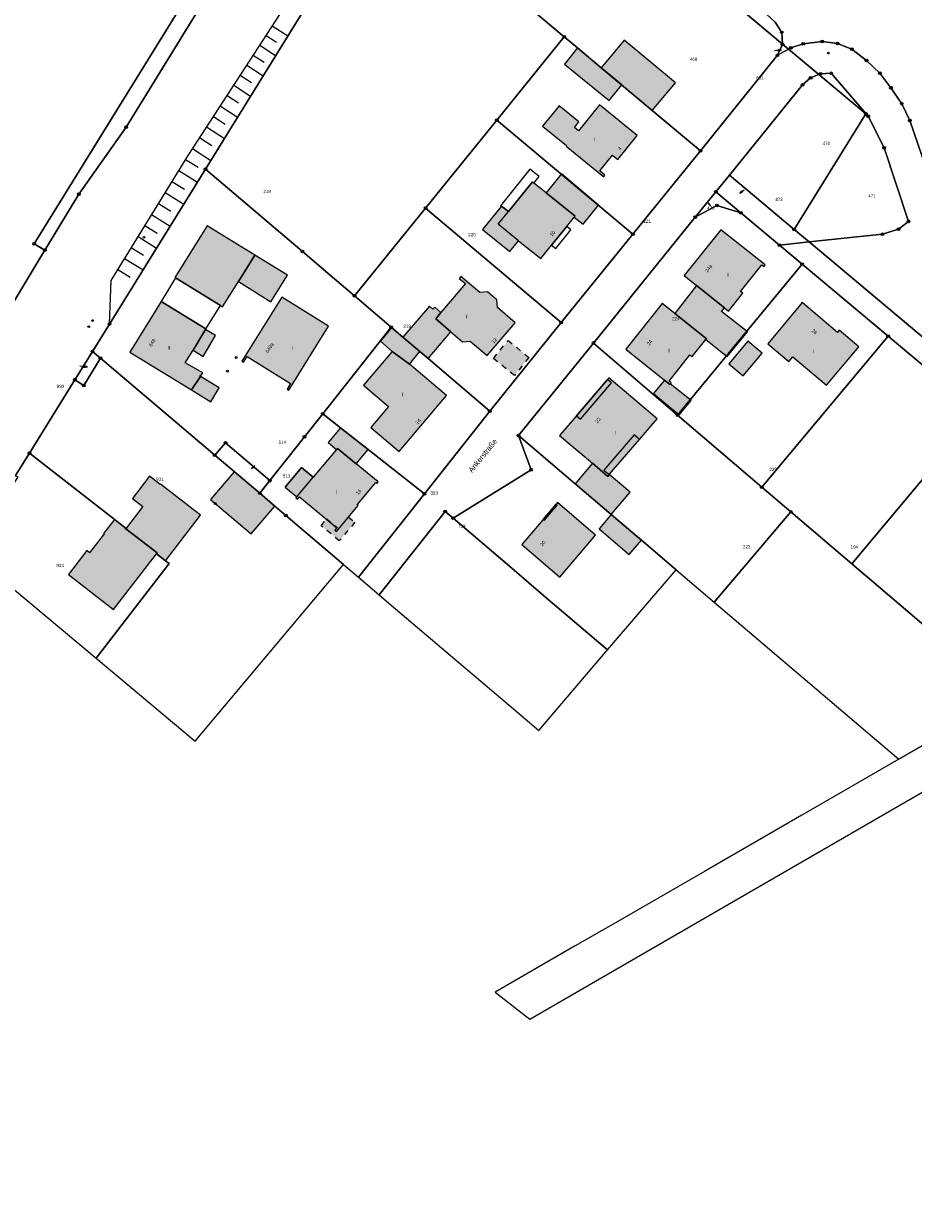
# Model space of a CAD drawing. Extents: x 2408905 to 2410405, y 5786105 to 5787663.
# Tile 4 of 43: x 2409862 to 2410027, y 5786325 to 5786545. Entities that reach past the tile are written whole.
import ezdxf

# ---------------------------------------------------------------- set-up
doc = ezdxf.new("R2010")
doc.units = 0
doc.linetypes.add('DASHED_70', pattern=[2, 1, -1])
for name, color, linetype in [('K100-FLST_GRENZEN', 40, 'Continuous'), ('K105-FLST_NUMMERN', 40, 'Continuous'), ('K120-ALLG_TEXTE', 40, 'Continuous'), ('K125-GEB_LINIEN', 40, 'Continuous'), ('K125-GEB_LINIEN-FLAECHE', 2, 'Continuous'), ('K130-GEB_TEXTE', 40, 'Continuous'), ('K140-EINGER_GEBFL', 40, 'Continuous'), ('K140-EINGER_GEBFL-FLAECHE', 7, 'Continuous'), ('K140-KATASTERTOPO', 7, 'Continuous'), ('K145-VERM_PKTE', 7, 'Continuous')]:
    doc.layers.add(name, color=color, linetype=linetype)
doc.styles.add('SIMPLEX', font='CONTINUOUS')

# ---------------------------------------------------------------- blocks, each defined once
blk = doc.blocks.new('233')
at = {"layer": 'K105-FLST_NUMMERN', "color": 7}
for points in [[(2, 0.5, 0), (0, 0, 0), (2, -0.5, 0)], [(0, 0, 0), (4, 0, 0)]]:
    blk.add_polyline3d(points, dxfattribs=at)
blk = doc.blocks.new('128')
at = {"color": 11, "linetype": 'Continuous'}
blk.add_circle((0, 0), 0.5, dxfattribs=at)
blk = doc.blocks.new('GRENZSTEIN')
at = {"color": 7, "linetype": 'Continuous'}
blk.add_circle((0, 0), 0.75, dxfattribs=at)
blk = doc.blocks.new('251')
at = {"color": 40, "linetype": 'Continuous'}
blk.add_circle((0, 0), 0.175, dxfattribs=at)

msp = doc.modelspace()

# ---------------------------------------------------------------- hatches: boundary and pattern name
at = {"layer": 'K125-GEB_LINIEN-FLAECHE'}
for color, points in [(33, [(2409972.728, 5786533.704), (2409968.94, 5786536.882), (2409964.542, 5786540.57), (2409962.112, 5786537.572), (2409970.429, 5786530.826)]), (33, [(2409972.728, 5786533.704), (2409978.375, 5786528.977), (2409982.696, 5786534.086), (2409973.215, 5786541.974), (2409968.94, 5786536.882)]), (32, [(2409958.043, 5786526.029), (2409962.501, 5786522.421), (2409962.431, 5786522.331), (2409969.398, 5786516.664), (2409969.628, 5786516.953), (2409968.668, 5786517.743), (2409971.047, 5786520.671), (2409972.007, 5786519.882), (2409975.616, 5786524.319), (2409968.629, 5786529.976), (2409964.74, 5786525.159), (2409963.951, 5786525.809), (2409964.78, 5786526.818), (2409961.112, 5786529.817)]), (33, [(2409958.706, 5786513.644), (2409964.066, 5786509.338), (2409963.924, 5786509.163), (2409965.569, 5786507.838), (2409968.43, 5786511.403), (2409961.53, 5786517.174)]), (32, [(2409951.707, 5786510.174), (2409950.439, 5786511.203), (2409950.384, 5786511.134), (2409946.92, 5786506.833), (2409951.983, 5786502.764), (2409953.59, 5786504.78), (2409957.712, 5786501.457), (2409959.716, 5786503.95), (2409962.537, 5786507.445), (2409963.924, 5786509.163), (2409964.066, 5786509.338), (2409958.706, 5786513.644), (2409956.446, 5786515.462), (2409956.163, 5786515.688)]), (33, [(2409901.623, 5786497.2), (2409904.686, 5786502.108), (2409895.782, 5786507.556), (2409889.806, 5786497.948), (2409889.951, 5786497.859), (2409898.277, 5786492.746), (2409898.686, 5786492.494)]), (32, [(2409986.636, 5786496.437), (2409991.796, 5786492.32), (2409992.539, 5786491.727), (2409995.186, 5786495.066), (2409994.802, 5786495.371), (2409998.711, 5786500.301), (2409999.094, 5786499.997), (2409999.324, 5786500.287), (2409991.097, 5786506.822), (2409984.298, 5786498.303)]), (33, [(2409901.623, 5786497.2), (2409907.639, 5786493.439), (2409910.745, 5786498.402), (2409904.686, 5786502.108)]), (32, [(2409939.175, 5786491.483), (2409938.236, 5786490.293), (2409941.032, 5786487.889), (2409943.219, 5786486.037), (2409944.634, 5786486.146), (2409947.791, 5786483.474), (2409952.966, 5786489.563), (2409949.659, 5786492.395), (2409949.542, 5786493.808), (2409947.837, 5786495.267), (2409946.423, 5786495.15), (2409942.903, 5786498.159), (2409942.579, 5786497.779), (2409943.718, 5786496.808)]), (33, [(2409982.565, 5786491.26), (2409988.421, 5786486.596), (2409988.315, 5786486.463), (2409992.286, 5786483.288), (2409996.045, 5786487.882), (2409991.272, 5786491.663), (2409991.796, 5786492.32), (2409986.636, 5786496.437)]), (32, [(2409902.566, 5786482.243), (2409903.223, 5786483.304), (2409911.293, 5786478.304), (2409910.636, 5786477.243), (2409910.958, 5786477.043), (2409918.306, 5786488.941), (2409909.697, 5786494.3), (2409902.243, 5786482.443)]), (32, [(2409892.886, 5786477.107), (2409894.548, 5786479.595), (2409894.438, 5786479.662), (2409894.595, 5786479.897), (2409894.702, 5786479.826), (2409894.994, 5786480.263), (2409891.737, 5786482.099), (2409893.184, 5786484.464), (2409895.527, 5786488.291), (2409895.594, 5786488.402), (2409887.247, 5786493.47), (2409881.463, 5786484.08)]), (33, [(2409932.125, 5786486.876), (2409935.288, 5786484.184), (2409936.789, 5786482.907), (2409941.032, 5786487.889), (2409938.236, 5786490.293), (2409939.175, 5786491.483), (2409938.036, 5786492.454), (2409937.712, 5786492.074), (2409937.041, 5786492.644)]), (32, [(2409980.654, 5786478.917), (2409981.664, 5786478.115), (2409981.737, 5786478.207), (2409981.899, 5786478.409), (2409981.516, 5786478.715), (2409985.401, 5786483.608), (2409985.792, 5786483.297), (2409988.315, 5786486.463), (2409988.421, 5786486.596), (2409982.565, 5786491.26), (2409980.219, 5786493.128), (2409973.469, 5786484.623)]), (32, [(2410003.731, 5786482.367), (2410004.468, 5786483.239), (2410010.732, 5786477.937), (2410016.736, 5786485.071), (2410013.104, 5786488.153), (2410012.773, 5786487.764), (2410006.191, 5786493.314), (2409999.838, 5786485.654)]), (33, [(2409895.527, 5786488.291), (2409893.184, 5786484.464), (2409895.099, 5786483.293), (2409897.376, 5786487.183)]), (33, [(2409930.136, 5786484.226), (2409933.384, 5786481.866), (2409935.288, 5786484.184), (2409932.125, 5786486.876), (2409930.045, 5786488.646), (2409927.975, 5786486.128)]), (33, [(2409995.282, 5786479.692), (2409998.799, 5786483.897), (2409996.135, 5786486.146), (2409992.614, 5786481.907)]), (32, [(2409933.384, 5786481.866), (2409930.136, 5786484.226), (2409924.793, 5786477.985), (2409929.448, 5786474.031), (2409926.157, 5786470.099), (2409931.45, 5786465.677), (2409940.249, 5786476.036)]), (33, [(2409892.886, 5786477.107), (2409896.505, 5786474.898), (2409898.055, 5786477.463), (2409894.548, 5786479.595)]), (32, [(2409964.321, 5786472.287), (2409961.215, 5786468.646), (2409967.304, 5786463.463), (2409970.157, 5786461.034), (2409970.429, 5786461.352), (2409976.025, 5786467.889), (2409979.288, 5786471.701), (2409970.32, 5786479.319), (2409970.086, 5786479.045)]), (33, [(2409981.737, 5786478.207), (2409981.664, 5786478.115), (2409980.654, 5786478.917), (2409978.628, 5786476.442), (2409983.403, 5786472.45), (2409985.61, 5786475.129)]), (33, [(2409919.815, 5786466.043), (2409919.974, 5786466.233), (2409923.449, 5786463.378), (2409925.672, 5786466.014), (2409920.572, 5786470.028), (2409918.258, 5786467.345)]), (32, [(2409912.438, 5786457.227), (2409912.278, 5786457.035), (2409912.571, 5786456.793), (2409912.928, 5786457.225), (2409919.895, 5786451.486), (2409919.525, 5786451.039), (2409919.817, 5786450.797), (2409923.841, 5786455.604), (2409923.641, 5786455.771), (2409927.092, 5786459.897), (2409927.292, 5786459.73), (2409927.536, 5786460.022), (2409923.449, 5786463.378), (2409919.974, 5786466.233), (2409919.815, 5786466.043), (2409915.486, 5786460.868), (2409913.33, 5786462.67), (2409910.285, 5786459.01)]), (33, [(2409964.072, 5786459.677), (2409970.766, 5786453.976), (2409970.781, 5786453.963), (2409974.283, 5786458.093), (2409970.429, 5786461.352), (2409970.157, 5786461.034), (2409967.304, 5786463.463)]), (33, [(2409896.443, 5786456.731), (2409903.982, 5786450.364), (2409908.352, 5786455.53), (2409900.813, 5786461.908)]), (33, [(2409880.714, 5786451.285), (2409886.504, 5786446.837), (2409886.384, 5786446.677), (2409888.093, 5786445.368), (2409894.603, 5786453.823), (2409887.124, 5786459.59), (2409887.084, 5786459.53), (2409885.124, 5786461.049), (2409881.945, 5786456.912), (2409883.894, 5786455.413), (2409880.844, 5786451.455), (2409880.784, 5786451.375)]), (32, [(2409958.16, 5786453.031), (2409954.179, 5786448.369), (2409961.237, 5786442.337), (2409967.854, 5786450.151), (2409960.827, 5786456.155), (2409960.588, 5786455.874)]), (32, [(2409886.384, 5786446.677), (2409886.504, 5786446.837), (2409880.714, 5786451.285), (2409880.784, 5786451.375), (2409878.626, 5786453.06), (2409876.605, 5786450.426), (2409876.685, 5786450.366), (2409873.995, 5786446.858), (2409873.475, 5786447.258), (2409870.075, 5786442.831), (2409878.435, 5786436.353)]), (33, [(2409976.375, 5786449.201), (2409970.781, 5786453.963), (2409970.766, 5786453.976), (2409968.524, 5786451.318), (2409974.143, 5786446.522)])]:
    msp.add_hatch(color=color, dxfattribs=at).paths.add_polyline_path(points)
at = {"layer": 'K140-EINGER_GEBFL-FLAECHE'}
for points in [[(2409948.932, 5786482.91), (2409951.636, 5786486.252), (2409955.521, 5786483.108), (2409952.818, 5786479.767)], [(2409917.994, 5786453.138), (2409919.928, 5786451.533), (2409919.519, 5786451.042), (2409919.812, 5786450.8), (2409922.066, 5786453.482), (2409923.216, 5786452.518), (2409920.332, 5786449.076), (2409916.951, 5786451.876)]]:
    msp.add_hatch(color=111, dxfattribs=at).paths.add_polyline_path(points)

# ---------------------------------------------------------------- linework, layer by layer
at = {"layer": 'K100-FLST_GRENZEN', "color": 7}
for points in [[(2409976.274, 5786686.62, 0), (2409963.108, 5786665.26, 0), (2409961.955, 5786663.388, 0), (2409942.765, 5786632.257, 0), (2409938.728, 5786625.591, 0), (2409896.004, 5786556.459, 0), (2409866.307, 5786508.406, 0), (2409863.72, 5786504.219, 0), (2409865.705, 5786503.032, 0), (2409865.705, 5786503.032, 0), (2409868.457, 5786507.582, 0), (2409871.977, 5786513.4, 0), (2409880.784, 5786525.842, 0), (2409941.582, 5786624.67, 0), (2409945.76, 5786631.418, 0), (2409982.028, 5786690, 0)], [(2409751.05, 5786264.405, 0), (2409767.774, 5786293.442, 0), (2409779.266, 5786313.392, 0), (2409804.791, 5786357.7, 0), (2409832.614, 5786406.063, 0), (2409839.467, 5786419.112, 0), (2409844.334, 5786428.378, 0), (2409847.85, 5786437.63, 0), (2409848.637, 5786439.695, 0), (2409850.992, 5786445.821, 0), (2409851.485, 5786447.102, 0), (2409860.256, 5786461.221, 0), (2409862.83, 5786465.364, 0), (2409871.266, 5786478.943, 0), (2409874.554, 5786484.236, 0), (2409877.678, 5786489.314, 0), (2409895.508, 5786518.057, 0), (2409928.208, 5786571.033, 0), (2409940.363, 5786590.727, 0), (2409941.473, 5786592.525, 0), (2409942.979, 5786594.967, 0), (2409996.247, 5786681.33, 0)], [(2409996.247, 5786681.33, 0), (2409942.979, 5786594.967, 0), (2409944.312, 5786593.412, 0), (2409944.312, 5786593.412, 0), (2409945.741, 5786592.051, 0), (2409950.273, 5786588.555, 0), (2409954.411, 5786585.626, 0), (2409988.724, 5786556.913, 0), (2410001.238, 5786545.339, 0), (2410002.417, 5786543.45, 0), (2410002.587, 5786541.281, 0), (2410003.699, 5786540.348, 0), (2410004.126, 5786540.585, 0), (2410006.408, 5786541.318, 0), (2410009.913, 5786541.759, 0), (2410012.788, 5786541.376, 0), (2410015.438, 5786540.328, 0), (2410018.134, 5786538.241, 0), (2410020.618, 5786535.868, 0), (2410022.701, 5786533.175, 0), (2410024.688, 5786530.208, 0), (2410026.188, 5786527.074, 0), (2410041.197, 5786483.232, 0)], [(2409941.582, 5786624.67, 0), (2409880.784, 5786525.842, 0), (2409871.977, 5786513.4, 0), (2409868.457, 5786507.582, 0), (2409865.705, 5786503.032, 0), (2409864.297, 5786500.696, 0), (2409862.402, 5786497.552, 0), (2409852.775, 5786481.576, 0), (2409851.459, 5786479.392, 0), (2409851.981, 5786479.057, 0), (2409831.991, 5786446.712, 0), (2409824.041, 5786433.775, 0), (2409819.222, 5786428.441, 0), (2409818.693, 5786428.088, 0), (2409817.298, 5786425.842, 0), (2409816.948, 5786425.577, 0), (2409808.25, 5786414.621, 0), (2409806.572, 5786410.265, 0), (2409800.761, 5786395.184, 0), (2409800.049, 5786394.191, 0), (2409786.874, 5786375.836, 0), (2409758.541, 5786336.363, 0), (2409724.093, 5786281.622, 0)], [(2409852.775, 5786481.576, 0), (2409862.402, 5786497.552, 0), (2409864.297, 5786500.696, 0), (2409865.705, 5786503.032, 0), (2409863.72, 5786504.219, 0), (2409866.307, 5786508.406, 0), (2409896.004, 5786556.459, 0)], [(2410041.197, 5786483.232, 0), (2410026.188, 5786527.074, 0), (2410024.688, 5786530.208, 0), (2410022.701, 5786533.175, 0), (2410020.618, 5786535.868, 0), (2410018.134, 5786538.241, 0), (2410015.438, 5786540.328, 0), (2410012.788, 5786541.376, 0), (2410009.913, 5786541.759, 0), (2410006.408, 5786541.318, 0), (2410004.126, 5786540.585, 0), (2410003.699, 5786540.348, 0), (2410003.699, 5786540.348, 0), (2410009.333, 5786535.624, 0), (2410009.643, 5786535.744, 0), (2410011.622, 5786535.854, 0), (2410018.478, 5786527.878, 0), (2410021.427, 5786522.001, 0), (2410025.923, 5786508.358, 0), (2410024.074, 5786506.918, 0), (2410021.095, 5786505.969, 0), (2410007.521, 5786504.54, 0), (2410082.076, 5786442.042, 0)], [(2410044.303, 5786420.184, 0), (2410024.141, 5786408.521, 0), (2410006.139, 5786398.127, 0), (2409988.116, 5786387.723, 0), (2409971.585, 5786378.18, 0), (2409964.118, 5786373.87, 0), (2409949.252, 5786365.287, 0), (2409955.659, 5786360.309, 0), (2409955.659, 5786360.309, 0), (2409976.506, 5786372.35, 0), (2410035.806, 5786406.602, 0)]]:
    msp.add_polyline3d(points, dxfattribs=at)
for points in [[(2409928.208, 5786571.033, 0), (2409948.608, 5786553.928, 0), (2409962.083, 5786542.629, 0), (2409964.542, 5786540.57, 0), (2409968.94, 5786536.882, 0), (2409978.375, 5786528.977, 0), (2409987.331, 5786521.471, 0), (2410001.617, 5786539.192, 0), (2410002.587, 5786541.211, 0), (2410002.587, 5786541.281, 0), (2409943.146, 5786591.108, 0), (2409943.058, 5786591.126, 0), (2409940.363, 5786590.727, 0), (2409928.208, 5786571.033, 0)], [(2409943.146, 5786591.108, 0), (2410002.587, 5786541.281, 0), (2410002.417, 5786543.45, 0), (2410001.238, 5786545.339, 0), (2409988.724, 5786556.913, 0), (2409954.411, 5786585.626, 0), (2409950.273, 5786588.555, 0), (2409945.689, 5786590.583, 0), (2409943.146, 5786591.108, 0)], [(2409913.474, 5786502.764, 0), (2409918.63, 5786498.376, 0), (2409923.151, 5786494.528, 0), (2409936.349, 5786510.838, 0), (2409949.556, 5786527.158, 0), (2409962.083, 5786542.629, 0), (2409948.608, 5786553.928, 0), (2409928.208, 5786571.033, 0), (2409895.508, 5786518.057, 0), (2409913.474, 5786502.764, 0)], [(2409949.556, 5786527.158, 0), (2409974.805, 5786505.989, 0), (2409987.331, 5786521.471, 0), (2409978.375, 5786528.977, 0), (2409968.94, 5786536.882, 0), (2409964.542, 5786540.57, 0), (2409962.083, 5786542.629, 0), (2409949.556, 5786527.158, 0)], [(2409927.747, 5786439.048, 0), (2409939.974, 5786454.509, 0), (2409941.444, 5786453.26, 0), (2409955.909, 5786462.244, 0), (2409953.57, 5786468.621, 0), (2409967.476, 5786485.791, 0), (2409986.39, 5786509.137, 0), (2409990.189, 5786513.835, 0), (2409992.718, 5786516.953, 0), (2410006.274, 5786533.685, 0), (2410007.794, 5786535.004, 0), (2410009.333, 5786535.624, 0), (2410003.699, 5786540.348, 0), (2410001.617, 5786539.192, 0), (2409987.331, 5786521.471, 0), (2409974.805, 5786505.989, 0), (2409961.519, 5786489.569, 0), (2409948.242, 5786473.158, 0), (2409936.115, 5786457.797, 0), (2409923.888, 5786442.327, 0), (2409927.747, 5786439.048, 0)], [(2410001.617, 5786539.192, 0), (2410003.699, 5786540.348, 0), (2410002.587, 5786541.281, 0), (2410002.587, 5786541.211, 0), (2410001.617, 5786539.192, 0)], [(2410004.752, 5786506.858, 0), (2410018.039, 5786528.318, 0), (2410009.333, 5786535.624, 0), (2410007.794, 5786535.004, 0), (2410006.274, 5786533.685, 0), (2409992.718, 5786516.953, 0), (2410004.752, 5786506.858, 0)], [(2410007.521, 5786504.54, 0), (2410021.095, 5786505.969, 0), (2410024.074, 5786506.918, 0), (2410025.923, 5786508.358, 0), (2410021.427, 5786522.001, 0), (2410018.478, 5786527.878, 0), (2410011.622, 5786535.854, 0), (2410009.643, 5786535.744, 0), (2410009.333, 5786535.624, 0), (2410018.039, 5786528.318, 0), (2410004.752, 5786506.858, 0), (2410007.521, 5786504.54, 0)], [(2409936.349, 5786510.838, 0), (2409961.519, 5786489.569, 0), (2409974.805, 5786505.989, 0), (2409949.556, 5786527.158, 0), (2409936.349, 5786510.838, 0)], [(2409876.028, 5786482.983, 0), (2409897.205, 5786464.992, 0), (2409899.204, 5786467.245, 0), (2409907.432, 5786460.238, 0), (2409913.871, 5786468.383, 0), (2409917.251, 5786472.64, 0), (2409929.969, 5786488.711, 0), (2409923.151, 5786494.528, 0), (2409918.63, 5786498.376, 0), (2409913.474, 5786502.764, 0), (2409895.508, 5786518.057, 0), (2409877.678, 5786489.314, 0), (2409874.554, 5786484.236, 0), (2409876.028, 5786482.983, 0)], [(2409990.189, 5786513.835, 0), (2409994.827, 5786509.957, 0), (2410001.993, 5786503.96, 0), (2410007.521, 5786504.54, 0), (2410004.752, 5786506.858, 0), (2409992.718, 5786516.953, 0), (2409990.189, 5786513.835, 0)], [(2409986.39, 5786509.137, 0), (2409990.409, 5786511.306, 0), (2409994.827, 5786509.957, 0), (2409990.189, 5786513.835, 0), (2409986.39, 5786509.137, 0)], [(2409929.969, 5786488.711, 0), (2409930.045, 5786488.646, 0), (2409932.125, 5786486.876, 0), (2409935.288, 5786484.184, 0), (2409936.789, 5786482.907, 0), (2409948.242, 5786473.158, 0), (2409961.519, 5786489.569, 0), (2409936.349, 5786510.838, 0), (2409923.151, 5786494.528, 0), (2409929.969, 5786488.711, 0)], [(2409983.109, 5786472.408, 0), (2410006.191, 5786500.442, 0), (2410001.993, 5786503.96, 0), (2409994.827, 5786509.957, 0), (2409990.409, 5786511.306, 0), (2409986.39, 5786509.137, 0), (2409967.476, 5786485.791, 0), (2409983.109, 5786472.408, 0)], [(2410006.191, 5786500.442, 0), (2410022.184, 5786487.069, 0), (2410039.025, 5786472.936, 0), (2410055.858, 5786458.804, 0), (2410071.831, 5786445.4, 0), (2410073.53, 5786443.142, 0), (2410073.93, 5786440.293, 0), (2410073.03, 5786437.645, 0), (2410071.001, 5786435.636, 0), (2410078.378, 5786439.903, 0), (2410082.076, 5786442.042, 0), (2410007.521, 5786504.54, 0), (2410001.993, 5786503.96, 0), (2410006.191, 5786500.442, 0)], [(2409998.742, 5786459.025, 0), (2410022.184, 5786487.069, 0), (2410006.191, 5786500.442, 0), (2409983.109, 5786472.408, 0), (2409998.742, 5786459.025, 0)], [(2409920.572, 5786470.028, 0), (2409925.672, 5786466.014, 0), (2409936.115, 5786457.797, 0), (2409948.242, 5786473.158, 0), (2409936.789, 5786482.907, 0), (2409935.288, 5786484.184, 0), (2409932.125, 5786486.876, 0), (2409930.045, 5786488.646, 0), (2409929.969, 5786488.711, 0), (2409917.251, 5786472.64, 0), (2409920.572, 5786470.028, 0)], [(2409953.57, 5786468.621, 0), (2409964.072, 5786459.677, 0), (2409970.766, 5786453.976, 0), (2409970.781, 5786453.963, 0), (2409976.375, 5786449.201, 0), (2409982.818, 5786443.713, 0), (2409989.895, 5786437.687, 0), (2410004.14, 5786454.427, 0), (2409998.742, 5786459.025, 0), (2409983.109, 5786472.408, 0), (2409967.476, 5786485.791, 0), (2409953.57, 5786468.621, 0)], [(2410004.14, 5786454.427, 0), (2410015.425, 5786444.802, 0), (2410039.025, 5786472.936, 0), (2410022.184, 5786487.069, 0), (2409998.742, 5786459.025, 0), (2410004.14, 5786454.427, 0)], [(2409872.899, 5786477.915, 0), (2409876.028, 5786482.983, 0), (2409874.554, 5786484.236, 0), (2409871.266, 5786478.943, 0), (2409872.899, 5786477.915, 0)], [(2409862.83, 5786465.364, 0), (2409880.784, 5786451.375, 0), (2409880.714, 5786451.285, 0), (2409886.504, 5786446.837, 0), (2409886.384, 5786446.677, 0), (2409888.093, 5786445.368, 0), (2409888.743, 5786444.868, 0), (2409875.202, 5786427.26, 0), (2409893.596, 5786411.883, 0), (2409921.129, 5786444.675, 0), (2409910.433, 5786453.759, 0), (2409908.351, 5786455.528, 0), (2409905.572, 5786457.889, 0), (2409897.205, 5786464.992, 0), (2409876.028, 5786482.983, 0), (2409872.899, 5786477.915, 0), (2409871.266, 5786478.943, 0), (2409862.83, 5786465.364, 0)], [(2409905.572, 5786457.889, 0), (2409908.351, 5786455.528, 0), (2409910.433, 5786453.759, 0), (2409921.129, 5786444.675, 0), (2409923.888, 5786442.327, 0), (2409936.115, 5786457.797, 0), (2409925.672, 5786466.014, 0), (2409920.572, 5786470.028, 0), (2409917.251, 5786472.64, 0), (2409913.871, 5786468.383, 0), (2409907.432, 5786460.238, 0), (2409905.572, 5786457.889, 0)], [(2410017.967, 5786442.635, 0), (2410018.279, 5786442.369, 0), (2410032.108, 5786430.579, 0), (2410044.462, 5786445.261, 0), (2410049.095, 5786450.764, 0), (2410052.639, 5786454.976, 0), (2410055.858, 5786458.804, 0), (2410039.025, 5786472.936, 0), (2410015.425, 5786444.802, 0), (2410017.967, 5786442.635, 0)], [(2409941.444, 5786453.26, 0), (2409951.886, 5786444.362, 0), (2409958.683, 5786438.571, 0), (2409970.113, 5786428.832, 0), (2409982.818, 5786443.713, 0), (2409976.375, 5786449.201, 0), (2409970.781, 5786453.963, 0), (2409970.766, 5786453.976, 0), (2409964.072, 5786459.677, 0), (2409953.57, 5786468.621, 0), (2409955.909, 5786462.244, 0), (2409941.444, 5786453.26, 0)], [(2409897.205, 5786464.992, 0), (2409905.572, 5786457.889, 0), (2409907.432, 5786460.238, 0), (2409899.204, 5786467.245, 0), (2409897.205, 5786464.992, 0)], [(2409853.171, 5786445.692, 0), (2409875.202, 5786427.26, 0), (2409888.743, 5786444.868, 0), (2409888.093, 5786445.368, 0), (2409886.384, 5786446.677, 0), (2409886.504, 5786446.837, 0), (2409880.714, 5786451.285, 0), (2409880.784, 5786451.375, 0), (2409862.83, 5786465.364, 0), (2409860.256, 5786461.221, 0), (2409860.706, 5786460.926, 0), (2409857.263, 5786455.657, 0), (2409858.75, 5786454.68, 0), (2409853.171, 5786445.692, 0)], [(2409929.966, 5786437.159, 0), (2409952.269, 5786418.188, 0), (2409957.348, 5786413.88, 0), (2409970.113, 5786428.832, 0), (2409958.683, 5786438.571, 0), (2409951.886, 5786444.362, 0), (2409941.444, 5786453.26, 0), (2409939.974, 5786454.509, 0), (2409927.747, 5786439.048, 0), (2409929.966, 5786437.159, 0)], [(2409989.895, 5786437.687, 0), (2410024.141, 5786408.521, 0), (2410044.303, 5786420.184, 0), (2410032.108, 5786430.579, 0), (2410018.279, 5786442.369, 0), (2410017.967, 5786442.635, 0), (2410015.425, 5786444.802, 0), (2410004.14, 5786454.427, 0), (2409989.895, 5786437.687, 0)]]:
    msp.add_polyline3d(points, close=True, dxfattribs=at)
at = {"layer": 'K125-GEB_LINIEN', "color": 32}
for points in [[(2409972.728, 5786533.704, 0), (2409968.94, 5786536.882, 0), (2409964.542, 5786540.57, 0), (2409962.112, 5786537.572, 0), (2409970.429, 5786530.826, 0), (2409972.728, 5786533.704, 0)], [(2409972.728, 5786533.704, 0), (2409978.375, 5786528.977, 0), (2409982.696, 5786534.086, 0), (2409973.215, 5786541.974, 0), (2409968.94, 5786536.882, 0), (2409972.728, 5786533.704, 0)], [(2409958.043, 5786526.029, 0), (2409962.501, 5786522.421, 0), (2409962.431, 5786522.331, 0), (2409969.398, 5786516.664, 0), (2409969.628, 5786516.953, 0), (2409968.668, 5786517.743, 0), (2409971.047, 5786520.671, 0), (2409972.007, 5786519.882, 0), (2409975.616, 5786524.319, 0), (2409968.629, 5786529.976, 0), (2409964.74, 5786525.159, 0), (2409963.951, 5786525.809, 0), (2409964.78, 5786526.818, 0), (2409961.112, 5786529.817, 0), (2409958.043, 5786526.029, 0)], [(2409958.706, 5786513.644, 0), (2409964.066, 5786509.338, 0), (2409963.924, 5786509.163, 0), (2409965.569, 5786507.838, 0), (2409968.43, 5786511.403, 0), (2409961.53, 5786517.174, 0), (2409958.706, 5786513.644, 0)], [(2409951.707, 5786510.174, 0), (2409950.439, 5786511.203, 0), (2409950.384, 5786511.134, 0), (2409946.92, 5786506.833, 0), (2409951.983, 5786502.764, 0), (2409953.59, 5786504.78, 0), (2409957.712, 5786501.457, 0), (2409959.716, 5786503.95, 0), (2409962.537, 5786507.445, 0), (2409963.924, 5786509.163, 0), (2409964.066, 5786509.338, 0), (2409958.706, 5786513.644, 0), (2409956.446, 5786515.462, 0), (2409956.163, 5786515.688, 0), (2409951.707, 5786510.174, 0)], [(2409901.623, 5786497.2, 0), (2409904.686, 5786502.108, 0), (2409895.782, 5786507.556, 0), (2409889.806, 5786497.948, 0), (2409889.951, 5786497.859, 0), (2409898.277, 5786492.746, 0), (2409898.686, 5786492.494, 0), (2409901.623, 5786497.2, 0)], [(2409986.636, 5786496.437, 0), (2409991.796, 5786492.32, 0), (2409992.539, 5786491.727, 0), (2409995.186, 5786495.066, 0), (2409994.802, 5786495.371, 0), (2409998.711, 5786500.301, 0), (2409999.094, 5786499.997, 0), (2409999.324, 5786500.287, 0), (2409991.097, 5786506.822, 0), (2409984.298, 5786498.303, 0), (2409986.636, 5786496.437, 0)], [(2409901.623, 5786497.2, 0), (2409907.639, 5786493.439, 0), (2409910.745, 5786498.402, 0), (2409904.686, 5786502.108, 0), (2409901.623, 5786497.2, 0)], [(2409939.175, 5786491.483, 0), (2409938.236, 5786490.293, 0), (2409941.032, 5786487.889, 0), (2409943.219, 5786486.037, 0), (2409944.634, 5786486.146, 0), (2409947.791, 5786483.474, 0), (2409952.966, 5786489.563, 0), (2409949.659, 5786492.395, 0), (2409949.542, 5786493.808, 0), (2409947.837, 5786495.267, 0), (2409946.423, 5786495.15, 0), (2409942.903, 5786498.159, 0), (2409942.579, 5786497.779, 0), (2409943.718, 5786496.808, 0), (2409939.175, 5786491.483, 0)], [(2409982.565, 5786491.26, 0), (2409988.421, 5786486.596, 0), (2409988.315, 5786486.463, 0), (2409992.286, 5786483.288, 0), (2409996.045, 5786487.882, 0), (2409991.272, 5786491.663, 0), (2409991.796, 5786492.32, 0), (2409986.636, 5786496.437, 0), (2409982.565, 5786491.26, 0)], [(2409902.566, 5786482.243, 0), (2409903.223, 5786483.304, 0), (2409911.293, 5786478.304, 0), (2409910.636, 5786477.243, 0), (2409910.958, 5786477.043, 0), (2409918.306, 5786488.941, 0), (2409909.697, 5786494.3, 0), (2409902.243, 5786482.443, 0), (2409902.566, 5786482.243, 0)], [(2409892.886, 5786477.107, 0), (2409894.548, 5786479.595, 0), (2409894.438, 5786479.662, 0), (2409894.595, 5786479.897, 0), (2409894.702, 5786479.826, 0), (2409894.994, 5786480.263, 0), (2409891.737, 5786482.099, 0), (2409893.184, 5786484.464, 0), (2409895.527, 5786488.291, 0), (2409895.594, 5786488.402, 0), (2409887.247, 5786493.47, 0), (2409881.463, 5786484.08, 0), (2409892.886, 5786477.107, 0)], [(2409932.125, 5786486.876, 0), (2409935.288, 5786484.184, 0), (2409936.789, 5786482.907, 0), (2409941.032, 5786487.889, 0), (2409938.236, 5786490.293, 0), (2409939.175, 5786491.483, 0), (2409938.036, 5786492.454, 0), (2409937.712, 5786492.074, 0), (2409937.041, 5786492.644, 0), (2409932.125, 5786486.876, 0)], [(2409980.654, 5786478.917, 0), (2409981.664, 5786478.115, 0), (2409981.737, 5786478.207, 0), (2409981.899, 5786478.409, 0), (2409981.516, 5786478.715, 0), (2409985.401, 5786483.608, 0), (2409985.792, 5786483.297, 0), (2409988.315, 5786486.463, 0), (2409988.421, 5786486.596, 0), (2409982.565, 5786491.26, 0), (2409980.219, 5786493.128, 0), (2409973.469, 5786484.623, 0), (2409980.654, 5786478.917, 0)], [(2410003.731, 5786482.367, 0), (2410004.468, 5786483.239, 0), (2410010.732, 5786477.937, 0), (2410016.736, 5786485.071, 0), (2410013.104, 5786488.153, 0), (2410012.773, 5786487.764, 0), (2410006.191, 5786493.314, 0), (2409999.838, 5786485.654, 0), (2410003.731, 5786482.367, 0)], [(2409895.527, 5786488.291, 0), (2409893.184, 5786484.464, 0), (2409895.099, 5786483.293, 0), (2409897.376, 5786487.183, 0), (2409895.527, 5786488.291, 0)], [(2409930.136, 5786484.226, 0), (2409933.384, 5786481.866, 0), (2409935.288, 5786484.184, 0), (2409932.125, 5786486.876, 0), (2409930.045, 5786488.646, 0), (2409927.975, 5786486.128, 0), (2409930.136, 5786484.226, 0)], [(2409995.282, 5786479.692, 0), (2409998.799, 5786483.897, 0), (2409996.135, 5786486.146, 0), (2409992.614, 5786481.907, 0), (2409995.282, 5786479.692, 0)], [(2409933.384, 5786481.866, 0), (2409930.136, 5786484.226, 0), (2409924.793, 5786477.985, 0), (2409929.448, 5786474.031, 0), (2409926.157, 5786470.099, 0), (2409931.45, 5786465.677, 0), (2409940.249, 5786476.036, 0), (2409933.384, 5786481.866, 0)], [(2409892.886, 5786477.107, 0), (2409896.505, 5786474.898, 0), (2409898.055, 5786477.463, 0), (2409894.548, 5786479.595, 0), (2409892.886, 5786477.107, 0)], [(2409964.321, 5786472.287, 0), (2409961.215, 5786468.646, 0), (2409967.304, 5786463.463, 0), (2409970.157, 5786461.034, 0), (2409970.429, 5786461.352, 0), (2409976.025, 5786467.889, 0), (2409979.288, 5786471.701, 0), (2409970.32, 5786479.319, 0), (2409970.086, 5786479.045, 0), (2409964.321, 5786472.287, 0)], [(2409964.321, 5786472.287, 0), (2409970.086, 5786479.045, 0)], [(2409981.737, 5786478.207, 0), (2409981.664, 5786478.115, 0), (2409980.654, 5786478.917, 0), (2409978.628, 5786476.442, 0), (2409983.403, 5786472.45, 0), (2409985.61, 5786475.129, 0), (2409981.737, 5786478.207, 0)], [(2409919.815, 5786466.043, 0), (2409919.974, 5786466.233, 0), (2409923.449, 5786463.378, 0), (2409925.672, 5786466.014, 0), (2409920.572, 5786470.028, 0), (2409918.258, 5786467.345, 0), (2409919.815, 5786466.043, 0)], [(2409970.429, 5786461.352, 0), (2409976.025, 5786467.889, 0)], [(2409912.438, 5786457.227, 0), (2409912.278, 5786457.035, 0), (2409912.571, 5786456.793, 0), (2409912.928, 5786457.225, 0), (2409919.895, 5786451.486, 0), (2409919.525, 5786451.039, 0), (2409919.817, 5786450.797, 0), (2409923.841, 5786455.604, 0), (2409923.641, 5786455.771, 0), (2409927.092, 5786459.897, 0), (2409927.292, 5786459.73, 0), (2409927.536, 5786460.022, 0), (2409923.449, 5786463.378, 0), (2409919.974, 5786466.233, 0), (2409919.815, 5786466.043, 0), (2409915.486, 5786460.868, 0), (2409913.33, 5786462.67, 0), (2409910.285, 5786459.01, 0), (2409912.438, 5786457.227, 0)], [(2409964.072, 5786459.677, 0), (2409970.766, 5786453.976, 0), (2409970.781, 5786453.963, 0), (2409974.283, 5786458.093, 0), (2409970.429, 5786461.352, 0), (2409970.157, 5786461.034, 0), (2409967.304, 5786463.463, 0), (2409964.072, 5786459.677, 0)], [(2409896.443, 5786456.731, 0), (2409903.982, 5786450.364, 0), (2409908.352, 5786455.53, 0), (2409900.813, 5786461.908, 0), (2409896.443, 5786456.731, 0)], [(2409910.285, 5786459.01, 0), (2409913.33, 5786462.67, 0), (2409915.486, 5786460.868, 0)], [(2409880.714, 5786451.285, 0), (2409886.504, 5786446.837, 0), (2409886.384, 5786446.677, 0), (2409888.093, 5786445.368, 0), (2409894.603, 5786453.823, 0), (2409887.124, 5786459.59, 0), (2409887.084, 5786459.53, 0), (2409885.124, 5786461.049, 0), (2409881.945, 5786456.912, 0), (2409883.894, 5786455.413, 0), (2409880.844, 5786451.455, 0), (2409880.784, 5786451.375, 0), (2409880.714, 5786451.285, 0)], [(2409910.285, 5786459.01, 0), (2409912.438, 5786457.227, 0)], [(2409958.16, 5786453.031, 0), (2409954.179, 5786448.369, 0), (2409961.237, 5786442.337, 0), (2409967.854, 5786450.151, 0), (2409960.827, 5786456.155, 0), (2409960.588, 5786455.874, 0), (2409958.16, 5786453.031, 0)], [(2409958.16, 5786453.031, 0), (2409960.588, 5786455.874, 0)], [(2409886.384, 5786446.677, 0), (2409886.504, 5786446.837, 0), (2409880.714, 5786451.285, 0), (2409880.784, 5786451.375, 0), (2409878.626, 5786453.06, 0), (2409876.605, 5786450.426, 0), (2409876.685, 5786450.366, 0), (2409873.995, 5786446.858, 0), (2409873.475, 5786447.258, 0), (2409870.075, 5786442.831, 0), (2409878.435, 5786436.353, 0), (2409886.384, 5786446.677, 0)], [(2409976.375, 5786449.201, 0), (2409970.781, 5786453.963, 0), (2409970.766, 5786453.976, 0), (2409968.524, 5786451.318, 0), (2409974.143, 5786446.522, 0), (2409976.375, 5786449.201, 0)]]:
    msp.add_polyline3d(points, dxfattribs=at)
at = {"layer": 'K125-GEB_LINIEN', "color": 40}
for points in [[(2409955.686, 5786518.073, 0), (2409950.24, 5786511.248, 0), (2409950.384, 5786511.134, 0), (2409950.439, 5786511.203, 0), (2409951.707, 5786510.174, 0), (2409956.163, 5786515.688, 0), (2409956.446, 5786515.462, 0), (2409957.423, 5786516.69, 0), (2409955.686, 5786518.073, 0)], [(2409946.92, 5786506.833, 0), (2409951.983, 5786502.764, 0), (2409953.59, 5786504.78, 0), (2409949.81, 5786507.826, 0), (2409951.707, 5786510.174, 0), (2409950.439, 5786511.203, 0), (2409950.384, 5786511.134, 0), (2409946.92, 5786506.833, 0)], [(2409959.716, 5786503.95, 0), (2409960.484, 5786503.33, 0), (2409963.302, 5786506.814, 0), (2409962.537, 5786507.445, 0), (2409959.716, 5786503.95, 0)], [(2409889.951, 5786497.859, 0), (2409887.247, 5786493.47, 0), (2409895.594, 5786488.402, 0), (2409898.277, 5786492.746, 0), (2409889.951, 5786497.859, 0)], [(2409964.321, 5786472.287, 0), (2409965.081, 5786471.64, 0), (2409970.846, 5786478.397, 0), (2409970.086, 5786479.045, 0), (2409964.321, 5786472.287, 0)], [(2409970.429, 5786461.352, 0), (2409976.025, 5786467.889, 0), (2409975.022, 5786468.747, 0), (2409969.436, 5786462.191, 0), (2409970.429, 5786461.352, 0)], [(2409910.285, 5786459.01, 0), (2409912.438, 5786457.227, 0), (2409915.486, 5786460.868, 0), (2409913.33, 5786462.67, 0), (2409910.285, 5786459.01, 0)], [(2409958.16, 5786453.031, 0), (2409958.35, 5786452.869, 0), (2409960.778, 5786455.713, 0), (2409960.588, 5786455.874, 0), (2409958.16, 5786453.031, 0)]]:
    msp.add_polyline3d(points, close=True, dxfattribs=at)
at = {"layer": 'K140-EINGER_GEBFL', "color": 132, "linetype": 'DASHED_70'}
for points in [[(2409948.932, 5786482.91, 0), (2409951.636, 5786486.252, 0), (2409955.521, 5786483.108, 0), (2409952.818, 5786479.767, 0), (2409948.932, 5786482.91, 0)], [(2409917.994, 5786453.138, 0), (2409919.928, 5786451.533, 0), (2409919.519, 5786451.042, 0), (2409919.812, 5786450.8, 0), (2409922.066, 5786453.482, 0), (2409923.216, 5786452.518, 0), (2409920.332, 5786449.076, 0), (2409916.951, 5786451.876, 0), (2409917.994, 5786453.138, 0)]]:
    msp.add_polyline3d(points, dxfattribs=at)
at = {"layer": 'K140-KATASTERTOPO', "color": 112}
msp.add_polyline3d([(2409877.985, 5786497.408, 0), (2409892.282, 5786520.624, 0), (2409935.544, 5786587.197, 0), (2409986.243, 5786671.594, 0), (2410084.793, 5786831.999, 0), (2410113.675, 5786878.996, 0), (2410143.567, 5786926.839, 0), (2410159.5, 5786949.228, 0), (2410176.084, 5786972.424, 0), (2410182.635, 5786983.027, 0), (2410181.216, 5786973.867, 0), (2410151.056, 5786931.913, 0), (2410029.923, 5786735.841, 0), (2410000.358, 5786687.984, 0), (2409996.247, 5786681.33, 0), (2409942.979, 5786594.967, 0), (2409941.473, 5786592.525, 0), (2409940.363, 5786590.727, 0), (2409928.208, 5786571.033, 0), (2409895.508, 5786518.057, 0), (2409877.678, 5786489.314, 0), (2409877.985, 5786497.408, 0)], close=True, dxfattribs=at)
msp.add_polyline3d([(2409877.985, 5786497.408, 0), (2409892.282, 5786520.624, 0), (2409935.544, 5786587.197, 0), (2409986.243, 5786671.594, 0), (2410084.793, 5786831.999, 0), (2410113.675, 5786878.996, 0), (2410143.567, 5786926.839, 0), (2410159.5, 5786949.228, 0), (2410176.084, 5786972.424, 0), (2410182.635, 5786983.027, 0), (2410181.216, 5786973.867, 0), (2410151.056, 5786931.913, 0), (2410029.923, 5786735.841, 0), (2410000.358, 5786687.984, 0), (2409996.247, 5786681.33, 0), (2409942.979, 5786594.967, 0), (2409941.473, 5786592.525, 0), (2409940.363, 5786590.727, 0), (2409928.208, 5786571.033, 0), (2409895.508, 5786518.057, 0), (2409877.678, 5786489.314, 0), (2409877.985, 5786497.408, 0)], close=True, dxfattribs=at)
at = {"layer": 'K140-KATASTERTOPO', "color": 7}
for points in [[(2409906.735, 5786542.865, 0), (2409908.679, 5786541.601, 0)], [(2409906.735, 5786542.865, 0), (2409908.679, 5786541.602, 0)], [(2409907.9, 5786544.657, 0), (2409910.774, 5786542.789, 0)], [(2409907.9, 5786544.657, 0), (2409910.774, 5786542.789, 0)], [(2409905.559, 5786541.055, 0), (2409908.517, 5786539.132, 0)], [(2409905.559, 5786541.054, 0), (2409908.517, 5786539.132, 0)], [(2409904.37, 5786539.226, 0), (2409906.371, 5786537.926, 0)], [(2409904.37, 5786539.226, 0), (2409906.371, 5786537.926, 0)], [(2409903.169, 5786537.378, 0), (2409906.213, 5786535.4, 0)], [(2409903.17, 5786537.378, 0), (2409906.213, 5786535.4, 0)], [(2409901.957, 5786535.512, 0), (2409904.015, 5786534.174, 0)], [(2409901.957, 5786535.512, 0), (2409904.015, 5786534.174, 0)], [(2409899.493, 5786531.721, 0), (2409901.61, 5786530.346, 0)], [(2409899.493, 5786531.721, 0), (2409901.61, 5786530.346, 0)], [(2409900.731, 5786533.626, 0), (2409903.862, 5786531.591, 0)], [(2409900.731, 5786533.626, 0), (2409903.862, 5786531.591, 0)], [(2409898.243, 5786529.797, 0), (2409901.463, 5786527.704, 0)], [(2409898.243, 5786529.797, 0), (2409901.463, 5786527.704, 0)], [(2409896.98, 5786527.853, 0), (2409899.156, 5786526.438, 0)], [(2409896.98, 5786527.853, 0), (2409899.156, 5786526.438, 0)], [(2409895.703, 5786525.889, 0), (2409899.014, 5786523.737, 0)], [(2409895.703, 5786525.889, 0), (2409899.014, 5786523.738, 0)], [(2409894.414, 5786523.905, 0), (2409896.652, 5786522.451, 0)], [(2409894.414, 5786523.905, 0), (2409896.652, 5786522.451, 0)], [(2409893.112, 5786521.901, 0), (2409896.515, 5786519.689, 0)], [(2409893.112, 5786521.901, 0), (2409896.515, 5786519.689, 0)], [(2409891.814, 5786519.865, 0), (2409894.137, 5786518.434, 0)], [(2409891.814, 5786519.864, 0), (2409894.137, 5786518.434, 0)], [(2409890.548, 5786517.808, 0), (2409894.025, 5786515.667, 0)], [(2409890.548, 5786517.808, 0), (2409894.025, 5786515.667, 0)], [(2409889.284, 5786515.755, 0), (2409891.597, 5786514.33, 0)], [(2409889.284, 5786515.755, 0), (2409891.597, 5786514.33, 0)], [(2409888.021, 5786513.705, 0), (2409891.485, 5786511.572, 0)], [(2409888.021, 5786513.705, 0), (2409891.485, 5786511.572, 0)], [(2409885.501, 5786509.613, 0), (2409888.952, 5786507.488, 0)], [(2409885.501, 5786509.613, 0), (2409888.952, 5786507.488, 0)], [(2409886.76, 5786511.657, 0), (2409889.065, 5786510.238, 0)], [(2409886.76, 5786511.657, 0), (2409889.065, 5786510.238, 0)], [(2409884.244, 5786507.571, 0), (2409886.54, 5786506.157, 0)], [(2409884.244, 5786507.571, 0), (2409886.54, 5786506.157, 0)], [(2409882.988, 5786505.533, 0), (2409886.426, 5786503.416, 0)], [(2409882.988, 5786505.533, 0), (2409886.426, 5786503.416, 0)], [(2409881.735, 5786503.497, 0), (2409884.022, 5786502.088, 0)], [(2409881.735, 5786503.497, 0), (2409884.022, 5786502.088, 0)], [(2409880.483, 5786501.464, 0), (2409883.907, 5786499.355, 0)], [(2409880.483, 5786501.464, 0), (2409883.907, 5786499.355, 0)], [(2409879.233, 5786499.434, 0), (2409881.511, 5786498.031, 0)], [(2409879.233, 5786499.434, 0), (2409881.511, 5786498.031, 0)]]:
    msp.add_polyline3d(points, dxfattribs=at)

# ---------------------------------------------------------------- block references
at = {"layer": 'K100-FLST_GRENZEN', "xscale": 0.333, "yscale": 0.333}
for name, p in [('GRENZSTEIN', (2409962.083, 5786542.629)), ('GRENZSTEIN', (2410002.417, 5786543.45)), ('GRENZSTEIN', (2410002.587, 5786541.211)), ('251', (2410002.587, 5786541.281)), ('251', (2410003.699, 5786540.348)), ('GRENZSTEIN', (2410004.126, 5786540.585)), ('GRENZSTEIN', (2410006.408, 5786541.318)), ('GRENZSTEIN', (2410009.913, 5786541.759)), ('GRENZSTEIN', (2410012.788, 5786541.376)), ('GRENZSTEIN', (2410015.438, 5786540.328)), ('GRENZSTEIN', (2410001.617, 5786539.192)), ('GRENZSTEIN', (2410018.134, 5786538.241)), ('GRENZSTEIN', (2410009.643, 5786535.744)), ('GRENZSTEIN', (2410011.622, 5786535.854)), ('GRENZSTEIN', (2410020.618, 5786535.868)), ('GRENZSTEIN', (2410006.274, 5786533.685)), ('GRENZSTEIN', (2410007.794, 5786535.004)), ('251', (2410009.333, 5786535.624)), ('GRENZSTEIN', (2410022.701, 5786533.175)), ('GRENZSTEIN', (2410024.688, 5786530.208)), ('GRENZSTEIN', (2409949.556, 5786527.158)), ('GRENZSTEIN', (2410018.039, 5786528.318)), ('GRENZSTEIN', (2410018.478, 5786527.878)), ('GRENZSTEIN', (2410026.188, 5786527.074)), ('GRENZSTEIN', (2409880.784, 5786525.842)), ('GRENZSTEIN', (2409987.331, 5786521.471)), ('GRENZSTEIN', (2410021.427, 5786522.001)), ('GRENZSTEIN', (2409895.508, 5786518.057)), ('251', (2409992.718, 5786516.953)), ('GRENZSTEIN', (2409990.189, 5786513.835)), ('GRENZSTEIN', (2409871.977, 5786513.4)), ('GRENZSTEIN', (2409936.349, 5786510.838)), ('GRENZSTEIN', (2409990.409, 5786511.306)), ('GRENZSTEIN', (2409994.827, 5786509.957)), ('GRENZSTEIN', (2409986.39, 5786509.137)), ('GRENZSTEIN', (2410025.923, 5786508.358)), ('GRENZSTEIN', (2409974.805, 5786505.989)), ('GRENZSTEIN', (2410004.752, 5786506.858)), ('GRENZSTEIN', (2410021.095, 5786505.969)), ('GRENZSTEIN', (2410024.074, 5786506.918)), ('GRENZSTEIN', (2409863.72, 5786504.219)), ('GRENZSTEIN', (2409865.705, 5786503.032)), ('GRENZSTEIN', (2409913.474, 5786502.764)), ('GRENZSTEIN', (2410001.993, 5786503.96)), ('251', (2410007.521, 5786504.54)), ('GRENZSTEIN', (2410006.191, 5786500.442)), ('GRENZSTEIN', (2409923.151, 5786494.528)), ('GRENZSTEIN', (2409961.519, 5786489.569)), ('GRENZSTEIN', (2409877.678, 5786489.314)), ('GRENZSTEIN', (2409929.969, 5786488.711)), ('GRENZSTEIN', (2409967.476, 5786485.791)), ('GRENZSTEIN', (2410022.184, 5786487.069)), ('GRENZSTEIN', (2409874.554, 5786484.236)), ('GRENZSTEIN', (2409876.028, 5786482.983)), ('GRENZSTEIN', (2409871.266, 5786478.943)), ('GRENZSTEIN', (2409872.899, 5786477.915)), ('GRENZSTEIN', (2409917.251, 5786472.64)), ('GRENZSTEIN', (2409948.242, 5786473.158)), ('GRENZSTEIN', (2409983.109, 5786472.408)), ('GRENZSTEIN', (2409913.871, 5786468.383)), ('GRENZSTEIN', (2409953.57, 5786468.621)), ('GRENZSTEIN', (2409862.83, 5786465.364)), ('GRENZSTEIN', (2409899.204, 5786467.245)), ('GRENZSTEIN', (2409897.205, 5786464.992)), ('GRENZSTEIN', (2409955.909, 5786462.244)), ('GRENZSTEIN', (2409907.432, 5786460.238)), ('GRENZSTEIN', (2409998.742, 5786459.025)), ('GRENZSTEIN', (2409905.572, 5786457.889)), ('GRENZSTEIN', (2409936.115, 5786457.797)), ('GRENZSTEIN', (2409939.974, 5786454.509)), ('GRENZSTEIN', (2410004.14, 5786454.427)), ('GRENZSTEIN', (2409910.433, 5786453.759)), ('GRENZSTEIN', (2409941.444, 5786453.26)), ('251', (2409880.714, 5786451.285)), ('251', (2409880.784, 5786451.375))]:
    msp.add_blockref(name, p, dxfattribs=at)
at = {"layer": 'K105-FLST_NUMMERN'}
for p, xscale, yscale, rotation in [((2410002.403, 5786540.171), 0.335, 0.335, 186.826), ((2409994.629, 5786513.628), 0.258, 0.258, 34.337), ((2409989.205, 5786511.226), 0.22, 0.22, 123.774), ((2409873.631, 5786481.376), 0.37, 0.37, 175.123), ((2409904.031, 5786462.473), 0.211, 0.211, 40.88099999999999)]:
    msp.add_blockref('233', p, dxfattribs=dict(at, xscale=xscale, yscale=yscale, rotation=rotation))
at = {"layer": 'K145-VERM_PKTE', "xscale": 0.333, "yscale": 0.333}
for p in [(2410011.073, 5786539.612), (2409884.09, 5786505.414), (2409874.571, 5786489.944), (2409873.85, 5786488.824), (2409901.174, 5786483.106), (2409899.584, 5786480.567), (2409897.313, 5786455.991)]:
    msp.add_blockref('128', p, dxfattribs=at)

# ---------------------------------------------------------------- texts
at = {"layer": 'K105-FLST_NUMMERN', "color": 7, "linetype": 'Continuous', "style": 'SIMPLEX'}
for s, p in [('468', (2409985.398, 5786538.182, 50.009)), ('881', (2409997.671, 5786534.718, 50.009)), ('470', (2410010.023, 5786522.557, 50.009)), ('218', (2409906.244, 5786513.618, 50.009)), ('472', (2410001.225, 5786512.146, 50.009)), ('471', (2410018.475, 5786512.799, 50.009)), ('473', (2409988.6, 5786510.539, 50.009)), ('221', (2409976.761, 5786508.093, 50.009)), ('220', (2409944.235, 5786505.62, 50.009)), ('224', (2409982.086, 5786490.021, 50.009)), ('219', (2409932.237, 5786488.63, 50.009)), ('930', (2409867.874, 5786477.433, 50.009)), ('514', (2409909.078, 5786467.082, 50.009)), ('513', (2409909.849, 5786460.828, 50.009)), ('225', (2410000.123, 5786462.021, 50.009)), ('931', (2409886.352, 5786460.202, 50.009)), ('323', (2409937.233, 5786457.647, 50.009)), ('739', (2409942.357, 5786451.5, 50.009)), ('223', (2409995.212, 5786447.651, 50.009)), ('194', (2410015.204, 5786447.65, 50.009)), ('933', (2409867.823, 5786444.188, 50.009))]:
    msp.add_text(s, height=0.6, dxfattribs=at).set_placement(p)
at = {"layer": 'K120-ALLG_TEXTE', "color": 15, "linetype": 'Continuous', "style": 'SIMPLEX'}
msp.add_text('Ankerstraße', height=0.999, rotation=50.983, dxfattribs=at).set_placement((2409944.972, 5786461.659))
at = {"layer": 'K130-GEB_TEXTE', "color": 7, "linetype": 'Continuous', "style": 'SIMPLEX'}
for s, p in [('I', (2409967.498, 5786523.21)), ('II', (2409992.183, 5786498.13)), ('I', (2409943.832, 5786490.38)), ('II', (2409888.458, 5786484.576)), ('I', (2409911.518, 5786484.532)), ('II', (2409981.221, 5786484.079)), ('I', (2410008.144, 5786483.906)), ('I', (2409931.89, 5786475.884)), ('I', (2409971.514, 5786468.825)), ('I', (2409919.736, 5786457.824))]:
    msp.add_text(s, height=0.666, dxfattribs=at).set_placement(p)
for s, rotation, p in [('4', 50.884, (2409972.442, 5786521.487)), ('10', 51.072, (2409959.801, 5786505.513)), ('24a', 51.388, (2409988.635, 5786498.838)), ('26', 319.782, (2410007.884, 5786487.975)), ('649', 58.388, (2409885.489, 5786485.02)), ('649a', 57.884, (2409907.123, 5786483.846)), ('12', 49.688, (2409948.99, 5786485.631)), ('24', 51.586, (2409977.852, 5786485.266)), ('14', 49.688, (2409934.88, 5786470.604)), ('22', 49.49, (2409968.238, 5786470.846)), ('16', 50.084, (2409923.83, 5786457.552)), ('20', 49.49, (2409958.013, 5786447.982))]:
    msp.add_text(s, height=0.666, rotation=rotation, dxfattribs=at).set_placement(p)

doc.saveas('drawing.dxf')
